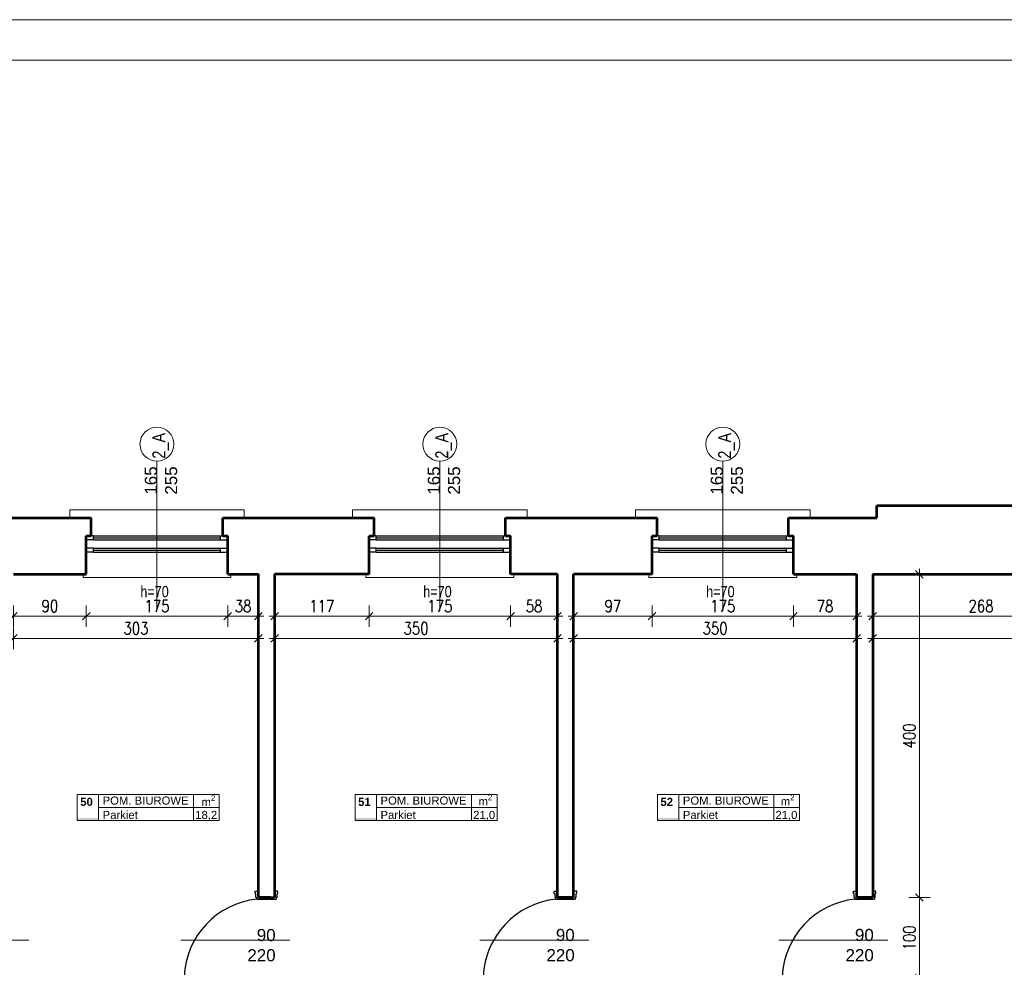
# Model space of a CAD drawing. Header units: millimetres. Extents: x 56977 to 67992, y 30187 to 42235.
# Tile 127 of 130: x 65279 to 66497, y 41062 to 42235. Entities that reach past the tile are written whole.
import ezdxf

# ---------------------------------------------------------------- set-up
doc = ezdxf.new("R2010")
doc.units = ezdxf.units.MM
doc.header["$MEASUREMENT"] = 0
doc.layers.get('0').update_dxf_attribs({"lineweight": 13})
doc.layers.get('DEFPOINTS').update_dxf_attribs({"lineweight": 13})
doc.layers.add('AI-OKNA', color=4, linetype='Continuous')
for name, color, linetype, lineweight in [('AI-OPISY', 3, 'Continuous', 13), ('AI_MURY', 40, 'Continuous', 53), ('AI_WIDOK', 8, 'Continuous', 13), ('OPISY TABELKI', 30, 'Continuous', 13), ('RAMKA', 1, 'Continuous', 13), ('wymiary', 8, 'Continuous', 13)]:
    doc.layers.add(name, color=color, linetype=linetype, lineweight=lineweight)
doc.styles.add('GENERATED_STYLE_2', font='txt.shx')
doc.styles.get("Standard").update_dxf_attribs({"font": 'txt.shx'})
doc.styles.add('Style-ROMANS', font='ROMANS.shx')
doc.styles.add('WYMIAROWY-08', font='ROMANS.shx', dxfattribs={"width": 0.8})
doc.dimstyles.new('DYBY', dxfattribs={"dimscale": 100, "dimtxt": 0.15, "dimasz": 0.05, "dimexe": 0.05, "dimexo": 0.1, "dimgap": 0.05, "dimtad": 1, "dimdec": 0, "dimdsep": 46, "dimlunit": 5, "dimtxsty": 'WYMIAROWY-08', "dimblk": 'M_STRZ', "dimcen": 0.1, "dimse1": 1, "dimse2": 1, "dimclrd": 7, "dimclre": 7, "dimclrt": 1, "dimadec": 0, "dimazin": 0, "dimtfac": 1, "dimtdec": 0, "dimtmove": 2, "dimatfit": 3, "dimldrblk": 'M_STRZ', "dimfxl": 0, "dimtolj": 1, "dimarcsym": 0})

# ---------------------------------------------------------------- blocks, each defined once
blk = doc.blocks.new('M_STRZ')
for p, q in [((0, 2.66), (0, 0)), ((-1.33, 0), (1.33, 0)), ((-0.94, -0.94), (0.94, 0.94)), ((0, 0), (0, -2.66))]:
    blk.add_line(p, q)
blk = doc.blocks.new('*U121')
at = {"layer": 'DEFPOINTS', "color": 0}
for p in [(65282.8, 41548.1), (65282.8, 41148.1), (66392.3, 41148.1)]:
    blk.add_point(p, dxfattribs=at)
at = {"layer": 'wymiary', "color": 7, "lineweight": -2}
blk.add_line((66392.3, 41543.1), (66392.3, 41153.1), dxfattribs=at)
at = {"layer": 'wymiary', "color": 7, "lineweight": -2, "xscale": 5, "yscale": 5, "zscale": 5}
for p, rotation in [((66392.3, 41548.1), 90), ((66392.3, 41148.1), 270)]:
    blk.add_blockref('M_STRZ', p, dxfattribs=dict(at, rotation=rotation))
at = {"layer": 'wymiary', "color": 1, "insert": (66379.8, 41348.1), "char_height": 15, "attachment_point": 5, "rotation": 90, "style": 'WYMIAROWY-08'}
blk.add_mtext('400', dxfattribs=at)
blk = doc.blocks.new('*D1654')
at = {"layer": 'DEFPOINTS'}
for p in [(65282.8, 41548.1), (66379.8, 41364.4), (65282.8, 41148.1), (66392.3, 41148.1)]:
    blk.add_point(p, dxfattribs=at)
at = {"layer": 'wymiary', "color": 7}
blk.add_blockref('*U121', (0, 0), dxfattribs=at)
blk = doc.blocks.new('*U122')
at = {"layer": 'DEFPOINTS', "color": 0}
for p in [(65282.8, 41148.1), (65282.8, 41048.1), (66392.3, 41048.1)]:
    blk.add_point(p, dxfattribs=at)
at = {"layer": 'wymiary', "color": 7, "lineweight": -2}
blk.add_line((66392.3, 41143.1), (66392.3, 41053.1), dxfattribs=at)
at = {"layer": 'wymiary', "color": 7, "lineweight": -2, "xscale": 5, "yscale": 5, "zscale": 5}
for p, rotation in [((66392.3, 41148.1), 90), ((66392.3, 41048.1), 270)]:
    blk.add_blockref('M_STRZ', p, dxfattribs=dict(at, rotation=rotation))
at = {"layer": 'wymiary', "color": 1, "insert": (66379.8, 41098.1), "char_height": 15, "attachment_point": 5, "rotation": 90, "style": 'WYMIAROWY-08'}
blk.add_mtext('100', dxfattribs=at)
blk = doc.blocks.new('*D1655')
at = {"layer": 'DEFPOINTS'}
for p in [(65282.8, 41148.1), (66404.8, 41113.5), (65282.8, 41048.1), (66392.3, 41048.1)]:
    blk.add_point(p, dxfattribs=at)
at = {"layer": 'wymiary', "color": 7}
blk.add_blockref('*U122', (0, 0), dxfattribs=at)
blk = doc.blocks.new('*U356')
at = {"layer": 'DEFPOINTS', "color": 0}
for p in [(65271.5, 41543.1), (65361.5, 41543.1), (65361.5, 41496.3)]:
    blk.add_point(p, dxfattribs=at)
at = {"layer": 'wymiary', "color": 7, "lineweight": -2}
blk.add_line((65276.5, 41496.3), (65356.5, 41496.3), dxfattribs=at)
at = {"layer": 'wymiary', "color": 7, "lineweight": -2, "xscale": 5, "yscale": 5, "zscale": 5, "rotation": 180}
blk.add_blockref('M_STRZ', (65271.5, 41496.3), dxfattribs=at)
at = {"layer": 'wymiary', "color": 7, "lineweight": -2, "xscale": 5, "yscale": 5, "zscale": 5}
blk.add_blockref('M_STRZ', (65361.5, 41496.3), dxfattribs=at)
at = {"layer": 'wymiary', "color": 1, "insert": (65316.5, 41508.8), "char_height": 15, "attachment_point": 5, "style": 'WYMIAROWY-08'}
blk.add_mtext('90', dxfattribs=at)
blk = doc.blocks.new('*D1889')
at = {"layer": 'DEFPOINTS'}
for p in [(65271.5, 41543.1), (65361.5, 41543.1), (65361.5, 41496.3), (65305.9, 41483.8)]:
    blk.add_point(p, dxfattribs=at)
at = {"layer": 'wymiary', "color": 7}
blk.add_blockref('*U356', (0, 0), dxfattribs=at)
blk = doc.blocks.new('*U357')
at = {"layer": 'DEFPOINTS', "color": 0}
for p in [(65361.5, 41543.1), (65536.5, 41543.1), (65536.5, 41496.3)]:
    blk.add_point(p, dxfattribs=at)
at = {"layer": 'wymiary', "color": 7, "lineweight": -2}
blk.add_line((65366.5, 41496.3), (65531.5, 41496.3), dxfattribs=at)
at = {"layer": 'wymiary', "color": 7, "lineweight": -2, "xscale": 5, "yscale": 5, "zscale": 5, "rotation": 180}
blk.add_blockref('M_STRZ', (65361.5, 41496.3), dxfattribs=at)
at = {"layer": 'wymiary', "color": 7, "lineweight": -2, "xscale": 5, "yscale": 5, "zscale": 5}
blk.add_blockref('M_STRZ', (65536.5, 41496.3), dxfattribs=at)
at = {"layer": 'wymiary', "color": 1, "insert": (65449, 41508.8), "char_height": 15, "attachment_point": 5, "style": 'WYMIAROWY-08'}
blk.add_mtext('175', dxfattribs=at)
blk = doc.blocks.new('*D1890')
at = {"layer": 'DEFPOINTS'}
for p in [(65361.5, 41543.1), (65536.5, 41543.1), (65536.5, 41496.3), (65433.6, 41483.8)]:
    blk.add_point(p, dxfattribs=at)
at = {"layer": 'wymiary', "color": 7}
blk.add_blockref('*U357', (0, 0), dxfattribs=at)
blk = doc.blocks.new('*U358')
at = {"layer": 'DEFPOINTS', "color": 0}
for p in [(65594.5, 41548.1), (65711.5, 41548.1), (65711.5, 41496.3)]:
    blk.add_point(p, dxfattribs=at)
at = {"layer": 'wymiary', "color": 7, "lineweight": -2}
blk.add_line((65599.5, 41496.3), (65706.5, 41496.3), dxfattribs=at)
at = {"layer": 'wymiary', "color": 7, "lineweight": -2, "xscale": 5, "yscale": 5, "zscale": 5, "rotation": 180}
blk.add_blockref('M_STRZ', (65594.5, 41496.3), dxfattribs=at)
at = {"layer": 'wymiary', "color": 7, "lineweight": -2, "xscale": 5, "yscale": 5, "zscale": 5}
blk.add_blockref('M_STRZ', (65711.5, 41496.3), dxfattribs=at)
at = {"layer": 'wymiary', "color": 1, "insert": (65653, 41508.8), "char_height": 15, "attachment_point": 5, "style": 'WYMIAROWY-08'}
blk.add_mtext('117', dxfattribs=at)
blk = doc.blocks.new('*D1891')
at = {"layer": 'DEFPOINTS'}
for p in [(65594.5, 41548.1), (65711.5, 41548.1), (65711.5, 41496.3), (65637.6, 41483.8)]:
    blk.add_point(p, dxfattribs=at)
at = {"layer": 'wymiary', "color": 7}
blk.add_blockref('*U358', (0, 0), dxfattribs=at)
blk = doc.blocks.new('*U359')
at = {"layer": 'DEFPOINTS', "color": 0}
for p in [(65711.5, 41543.1), (65886.5, 41543.1), (65886.5, 41496.3)]:
    blk.add_point(p, dxfattribs=at)
at = {"layer": 'wymiary', "color": 7, "lineweight": -2}
blk.add_line((65716.5, 41496.3), (65881.5, 41496.3), dxfattribs=at)
at = {"layer": 'wymiary', "color": 7, "lineweight": -2, "xscale": 5, "yscale": 5, "zscale": 5, "rotation": 180}
blk.add_blockref('M_STRZ', (65711.5, 41496.3), dxfattribs=at)
at = {"layer": 'wymiary', "color": 7, "lineweight": -2, "xscale": 5, "yscale": 5, "zscale": 5}
blk.add_blockref('M_STRZ', (65886.5, 41496.3), dxfattribs=at)
at = {"layer": 'wymiary', "color": 1, "insert": (65799, 41508.8), "char_height": 15, "attachment_point": 5, "style": 'WYMIAROWY-08'}
blk.add_mtext('175', dxfattribs=at)
blk = doc.blocks.new('*D1892')
at = {"layer": 'DEFPOINTS'}
for p in [(65711.5, 41543.1), (65886.5, 41543.1), (65886.5, 41496.3), (65783.6, 41483.8)]:
    blk.add_point(p, dxfattribs=at)
at = {"layer": 'wymiary', "color": 7}
blk.add_blockref('*U359', (0, 0), dxfattribs=at)
blk = doc.blocks.new('*U360')
at = {"layer": 'DEFPOINTS', "color": 0}
for p in [(65886.5, 41543.1), (65944.5, 41543.1), (65944.5, 41496.3)]:
    blk.add_point(p, dxfattribs=at)
at = {"layer": 'wymiary', "color": 7, "lineweight": -2}
blk.add_line((65891.5, 41496.3), (65939.5, 41496.3), dxfattribs=at)
at = {"layer": 'wymiary', "color": 7, "lineweight": -2, "xscale": 5, "yscale": 5, "zscale": 5, "rotation": 180}
blk.add_blockref('M_STRZ', (65886.5, 41496.3), dxfattribs=at)
at = {"layer": 'wymiary', "color": 7, "lineweight": -2, "xscale": 5, "yscale": 5, "zscale": 5}
blk.add_blockref('M_STRZ', (65944.5, 41496.3), dxfattribs=at)
at = {"layer": 'wymiary', "color": 1, "insert": (65915.5, 41508.8), "char_height": 15, "attachment_point": 5, "style": 'WYMIAROWY-08'}
blk.add_mtext('58', dxfattribs=at)
blk = doc.blocks.new('*D1893')
at = {"layer": 'DEFPOINTS'}
for p in [(65886.5, 41543.1), (65944.5, 41543.1), (65944.5, 41496.3), (65904.9, 41483.8)]:
    blk.add_point(p, dxfattribs=at)
at = {"layer": 'wymiary', "color": 7}
blk.add_blockref('*U360', (0, 0), dxfattribs=at)
blk = doc.blocks.new('*U361')
at = {"layer": 'DEFPOINTS', "color": 0}
for p in [(65594.5, 41548.1), (65944.5, 41548.1), (65944.5, 41468.8)]:
    blk.add_point(p, dxfattribs=at)
at = {"layer": 'wymiary', "color": 7, "lineweight": -2}
blk.add_line((65599.5, 41468.8), (65939.5, 41468.8), dxfattribs=at)
at = {"layer": 'wymiary', "color": 7, "lineweight": -2, "xscale": 5, "yscale": 5, "zscale": 5, "rotation": 180}
blk.add_blockref('M_STRZ', (65594.5, 41468.8), dxfattribs=at)
at = {"layer": 'wymiary', "color": 7, "lineweight": -2, "xscale": 5, "yscale": 5, "zscale": 5}
blk.add_blockref('M_STRZ', (65944.5, 41468.8), dxfattribs=at)
at = {"layer": 'wymiary', "color": 1, "insert": (65769.5, 41481.3), "char_height": 15, "attachment_point": 5, "style": 'WYMIAROWY-08'}
blk.add_mtext('350', dxfattribs=at)
blk = doc.blocks.new('*D1894')
at = {"layer": 'DEFPOINTS'}
for p in [(65594.5, 41548.1), (65944.5, 41548.1), (65944.5, 41468.8), (65753.2, 41456.3)]:
    blk.add_point(p, dxfattribs=at)
at = {"layer": 'wymiary', "color": 7}
blk.add_blockref('*U361', (0, 0), dxfattribs=at)
blk = doc.blocks.new('*U362')
at = {"layer": 'DEFPOINTS', "color": 0}
for p in [(65964.5, 41543.1), (66314.5, 41543.1), (66314.5, 41468.8)]:
    blk.add_point(p, dxfattribs=at)
at = {"layer": 'wymiary', "color": 7, "lineweight": -2}
blk.add_line((65969.5, 41468.8), (66309.5, 41468.8), dxfattribs=at)
at = {"layer": 'wymiary', "color": 7, "lineweight": -2, "xscale": 5, "yscale": 5, "zscale": 5, "rotation": 180}
blk.add_blockref('M_STRZ', (65964.5, 41468.8), dxfattribs=at)
at = {"layer": 'wymiary', "color": 7, "lineweight": -2, "xscale": 5, "yscale": 5, "zscale": 5}
blk.add_blockref('M_STRZ', (66314.5, 41468.8), dxfattribs=at)
at = {"layer": 'wymiary', "color": 1, "insert": (66139.5, 41481.3), "char_height": 15, "attachment_point": 5, "style": 'WYMIAROWY-08'}
blk.add_mtext('350', dxfattribs=at)
blk = doc.blocks.new('*D1895')
at = {"layer": 'DEFPOINTS'}
for p in [(65964.5, 41543.1), (66314.5, 41543.1), (66314.5, 41468.8), (66123.2, 41456.3)]:
    blk.add_point(p, dxfattribs=at)
at = {"layer": 'wymiary', "color": 7}
blk.add_blockref('*U362', (0, 0), dxfattribs=at)
blk = doc.blocks.new('*U363')
at = {"layer": 'DEFPOINTS', "color": 0}
for p in [(65964.5, 41543.1), (66061.5, 41543.1), (66061.5, 41496.3)]:
    blk.add_point(p, dxfattribs=at)
at = {"layer": 'wymiary', "color": 7, "lineweight": -2}
blk.add_line((65969.5, 41496.3), (66056.5, 41496.3), dxfattribs=at)
at = {"layer": 'wymiary', "color": 7, "lineweight": -2, "xscale": 5, "yscale": 5, "zscale": 5, "rotation": 180}
blk.add_blockref('M_STRZ', (65964.5, 41496.3), dxfattribs=at)
at = {"layer": 'wymiary', "color": 7, "lineweight": -2, "xscale": 5, "yscale": 5, "zscale": 5}
blk.add_blockref('M_STRZ', (66061.5, 41496.3), dxfattribs=at)
at = {"layer": 'wymiary', "color": 1, "insert": (66013, 41508.8), "char_height": 15, "attachment_point": 5, "style": 'WYMIAROWY-08'}
blk.add_mtext('97', dxfattribs=at)
blk = doc.blocks.new('*D1896')
at = {"layer": 'DEFPOINTS'}
for p in [(65964.5, 41543.1), (66061.5, 41543.1), (66061.5, 41496.3), (66002.4, 41483.8)]:
    blk.add_point(p, dxfattribs=at)
at = {"layer": 'wymiary', "color": 7}
blk.add_blockref('*U363', (0, 0), dxfattribs=at)
blk = doc.blocks.new('*U364')
at = {"layer": 'DEFPOINTS', "color": 0}
for p in [(66061.5, 41543.1), (66236.5, 41543.1), (66236.5, 41496.3)]:
    blk.add_point(p, dxfattribs=at)
at = {"layer": 'wymiary', "color": 7, "lineweight": -2}
blk.add_line((66066.5, 41496.3), (66231.5, 41496.3), dxfattribs=at)
at = {"layer": 'wymiary', "color": 7, "lineweight": -2, "xscale": 5, "yscale": 5, "zscale": 5, "rotation": 180}
blk.add_blockref('M_STRZ', (66061.5, 41496.3), dxfattribs=at)
at = {"layer": 'wymiary', "color": 7, "lineweight": -2, "xscale": 5, "yscale": 5, "zscale": 5}
blk.add_blockref('M_STRZ', (66236.5, 41496.3), dxfattribs=at)
at = {"layer": 'wymiary', "color": 1, "insert": (66149, 41508.8), "char_height": 15, "attachment_point": 5, "style": 'WYMIAROWY-08'}
blk.add_mtext('175', dxfattribs=at)
blk = doc.blocks.new('*D1897')
at = {"layer": 'DEFPOINTS'}
for p in [(66061.5, 41543.1), (66236.5, 41543.1), (66236.5, 41496.3), (66133.6, 41483.8)]:
    blk.add_point(p, dxfattribs=at)
at = {"layer": 'wymiary', "color": 7}
blk.add_blockref('*U364', (0, 0), dxfattribs=at)
blk = doc.blocks.new('*U365')
at = {"layer": 'DEFPOINTS', "color": 0}
for p in [(66236.5, 41543.1), (66314.5, 41543.1), (66314.5, 41496.3)]:
    blk.add_point(p, dxfattribs=at)
at = {"layer": 'wymiary', "color": 7, "lineweight": -2}
blk.add_line((66241.5, 41496.3), (66309.5, 41496.3), dxfattribs=at)
at = {"layer": 'wymiary', "color": 7, "lineweight": -2, "xscale": 5, "yscale": 5, "zscale": 5, "rotation": 180}
blk.add_blockref('M_STRZ', (66236.5, 41496.3), dxfattribs=at)
at = {"layer": 'wymiary', "color": 7, "lineweight": -2, "xscale": 5, "yscale": 5, "zscale": 5}
blk.add_blockref('M_STRZ', (66314.5, 41496.3), dxfattribs=at)
at = {"layer": 'wymiary', "color": 1, "insert": (66275.5, 41508.8), "char_height": 15, "attachment_point": 5, "style": 'WYMIAROWY-08'}
blk.add_mtext('78', dxfattribs=at)
blk = doc.blocks.new('*D1898')
at = {"layer": 'DEFPOINTS'}
for p in [(66236.5, 41543.1), (66314.5, 41543.1), (66314.5, 41496.3), (66264.9, 41483.8)]:
    blk.add_point(p, dxfattribs=at)
at = {"layer": 'wymiary', "color": 7}
blk.add_blockref('*U365', (0, 0), dxfattribs=at)
blk = doc.blocks.new('*U366')
at = {"layer": 'DEFPOINTS', "color": 0}
for p in [(66334.5, 41548.1), (66602.5, 41548.1), (66602.5, 41496.3)]:
    blk.add_point(p, dxfattribs=at)
at = {"layer": 'wymiary', "color": 7, "lineweight": -2}
blk.add_line((66339.5, 41496.3), (66597.5, 41496.3), dxfattribs=at)
at = {"layer": 'wymiary', "color": 7, "lineweight": -2, "xscale": 5, "yscale": 5, "zscale": 5, "rotation": 180}
blk.add_blockref('M_STRZ', (66334.5, 41496.3), dxfattribs=at)
at = {"layer": 'wymiary', "color": 7, "lineweight": -2, "xscale": 5, "yscale": 5, "zscale": 5}
blk.add_blockref('M_STRZ', (66602.5, 41496.3), dxfattribs=at)
at = {"layer": 'wymiary', "color": 1, "insert": (66468.5, 41508.8), "char_height": 15, "attachment_point": 5, "style": 'WYMIAROWY-08'}
blk.add_mtext('268', dxfattribs=at)
blk = doc.blocks.new('*D1899')
at = {"layer": 'DEFPOINTS'}
for p in [(66334.5, 41548.1), (66602.5, 41548.1), (66602.5, 41496.3), (66452.2, 41483.8)]:
    blk.add_point(p, dxfattribs=at)
at = {"layer": 'wymiary', "color": 7}
blk.add_blockref('*U366', (0, 0), dxfattribs=at)
blk = doc.blocks.new('*U578')
at = {"layer": 'DEFPOINTS', "color": 0}
for p in [(66334.5, 41548.1), (66960.5, 41548.1), (66960.5, 41468.8)]:
    blk.add_point(p, dxfattribs=at)
at = {"layer": 'wymiary', "color": 7, "lineweight": -2}
blk.add_line((66339.5, 41468.8), (66955.5, 41468.8), dxfattribs=at)
at = {"layer": 'wymiary', "color": 7, "lineweight": -2, "xscale": 5, "yscale": 5, "zscale": 5, "rotation": 180}
blk.add_blockref('M_STRZ', (66334.5, 41468.8), dxfattribs=at)
at = {"layer": 'wymiary', "color": 7, "lineweight": -2, "xscale": 5, "yscale": 5, "zscale": 5}
blk.add_blockref('M_STRZ', (66960.5, 41468.8), dxfattribs=at)
at = {"layer": 'wymiary', "color": 1, "insert": (66647.5, 41481.3), "char_height": 15, "attachment_point": 5, "style": 'WYMIAROWY-08'}
blk.add_mtext('626', dxfattribs=at)
blk = doc.blocks.new('*D2111')
at = {"layer": 'DEFPOINTS'}
for p in [(66334.5, 41548.1), (66960.5, 41548.1), (66960.5, 41468.8), (66631.5, 41456.3)]:
    blk.add_point(p, dxfattribs=at)
at = {"layer": 'wymiary', "color": 7}
blk.add_blockref('*U578', (0, 0), dxfattribs=at)
blk = doc.blocks.new('*U593')
at = {"layer": 'DEFPOINTS', "color": 0}
for p in [(65271.5, 41543.1), (65574.5, 41543.1), (65574.5, 41468.8)]:
    blk.add_point(p, dxfattribs=at)
at = {"layer": 'wymiary', "color": 7, "lineweight": -2}
blk.add_line((65276.5, 41468.8), (65569.5, 41468.8), dxfattribs=at)
at = {"layer": 'wymiary', "color": 7, "lineweight": -2, "xscale": 5, "yscale": 5, "zscale": 5, "rotation": 180}
blk.add_blockref('M_STRZ', (65271.5, 41468.8), dxfattribs=at)
at = {"layer": 'wymiary', "color": 7, "lineweight": -2, "xscale": 5, "yscale": 5, "zscale": 5}
blk.add_blockref('M_STRZ', (65574.5, 41468.8), dxfattribs=at)
at = {"layer": 'wymiary', "color": 1, "insert": (65423, 41481.3), "char_height": 15, "attachment_point": 5, "style": 'WYMIAROWY-08'}
blk.add_mtext('303', dxfattribs=at)
blk = doc.blocks.new('*D2126')
at = {"layer": 'DEFPOINTS'}
for p in [(65271.5, 41543.1), (65574.5, 41543.1), (65574.5, 41468.8), (65406.7, 41456.3)]:
    blk.add_point(p, dxfattribs=at)
at = {"layer": 'wymiary', "color": 7}
blk.add_blockref('*U593', (0, 0), dxfattribs=at)
blk = doc.blocks.new('*U594')
at = {"layer": 'DEFPOINTS', "color": 0}
for p in [(65536.5, 41548.1), (65574.5, 41548.1), (65574.5, 41496.3)]:
    blk.add_point(p, dxfattribs=at)
at = {"layer": 'wymiary', "color": 7, "lineweight": -2}
blk.add_line((65541.5, 41496.3), (65569.5, 41496.3), dxfattribs=at)
at = {"layer": 'wymiary', "color": 7, "lineweight": -2, "xscale": 5, "yscale": 5, "zscale": 5, "rotation": 180}
blk.add_blockref('M_STRZ', (65536.5, 41496.3), dxfattribs=at)
at = {"layer": 'wymiary', "color": 7, "lineweight": -2, "xscale": 5, "yscale": 5, "zscale": 5}
blk.add_blockref('M_STRZ', (65574.5, 41496.3), dxfattribs=at)
at = {"layer": 'wymiary', "color": 1, "insert": (65555.5, 41508.8), "char_height": 15, "attachment_point": 5, "style": 'WYMIAROWY-08'}
blk.add_mtext('38', dxfattribs=at)
blk = doc.blocks.new('*D2127')
at = {"layer": 'DEFPOINTS'}
for p in [(65536.5, 41548.1), (65574.5, 41548.1), (65574.5, 41496.3), (65544.9, 41483.8)]:
    blk.add_point(p, dxfattribs=at)
at = {"layer": 'wymiary', "color": 7}
blk.add_blockref('*U594', (0, 0), dxfattribs=at)

msp = doc.modelspace()

# ---------------------------------------------------------------- hatches: boundary and pattern name
at = {"layer": 'OPISY TABELKI', "extrusion": (0, 0, -1)}
for points in [[(-65376.7, 41243.4), (-65376.7, 41246.3), (-65350.4, 41246.3), (-65350.4, 41243.4)], [(-65720.6, 41243.4), (-65720.6, 41246.3), (-65694.2, 41246.3), (-65694.2, 41243.4)], [(-66094.6, 41243.4), (-66094.6, 41246.3), (-66068.2, 41246.3), (-66068.2, 41243.4)]]:
    msp.add_hatch(color=256, dxfattribs=at).paths.add_polyline_path(points, flags=16)

# ---------------------------------------------------------------- linework, layer by layer
at = {"layer": 'AI-OKNA'}
for p, q in [((65370.3, 41590.6), (65361.5, 41590.6)), ((65370.3, 41595.6), (65367.8, 41595.6)), ((65370.3, 41590.6), (65370.3, 41595.6)), ((65370.3, 41595.6), (65527.8, 41595.6)), ((65370.3, 41593.1), (65527.8, 41593.1)), ((65370.3, 41590.6), (65527.8, 41590.6)), ((65527.8, 41590.6), (65527.8, 41595.6)), ((65527.8, 41595.6), (65530.3, 41595.6)), ((65527.8, 41590.6), (65536.5, 41590.6)), ((65720.3, 41590.6), (65711.5, 41590.6)), ((65720.3, 41595.6), (65717.8, 41595.6)), ((65720.3, 41590.6), (65720.3, 41595.6)), ((65720.3, 41595.6), (65877.8, 41595.6)), ((65720.3, 41593.1), (65877.8, 41593.1)), ((65720.3, 41590.6), (65877.8, 41590.6)), ((65877.8, 41590.6), (65877.8, 41595.6)), ((65877.8, 41595.6), (65880.3, 41595.6)), ((65877.8, 41590.6), (65886.5, 41590.6)), ((66070.3, 41590.6), (66061.5, 41590.6)), ((66070.3, 41595.6), (66067.8, 41595.6)), ((66070.3, 41590.6), (66070.3, 41595.6)), ((66070.3, 41595.6), (66227.8, 41595.6)), ((66070.3, 41593.1), (66227.8, 41593.1)), ((66070.3, 41590.6), (66227.8, 41590.6)), ((66227.8, 41590.6), (66227.8, 41595.6)), ((66227.8, 41595.6), (66230.3, 41595.6)), ((66227.8, 41590.6), (66236.5, 41590.6)), ((65370.3, 41580.6), (65361.5, 41580.6)), ((65370.3, 41575.6), (65361.5, 41575.6)), ((65370.3, 41575.6), (65370.3, 41580.6)), ((65370.3, 41580.6), (65527.8, 41580.6)), ((65370.3, 41578.1), (65527.8, 41578.1)), ((65370.3, 41575.6), (65527.8, 41575.6)), ((65527.8, 41580.6), (65536.5, 41580.6)), ((65527.8, 41575.6), (65527.8, 41580.6)), ((65527.8, 41575.6), (65536.5, 41575.6)), ((65720.3, 41580.6), (65711.5, 41580.6)), ((65720.3, 41575.6), (65711.5, 41575.6)), ((65720.3, 41575.6), (65720.3, 41580.6)), ((65720.3, 41580.6), (65877.8, 41580.6)), ((65720.3, 41578.1), (65877.8, 41578.1)), ((65720.3, 41575.6), (65877.8, 41575.6)), ((65877.8, 41580.6), (65886.5, 41580.6)), ((65877.8, 41575.6), (65877.8, 41580.6)), ((65877.8, 41575.6), (65886.5, 41575.6)), ((66070.3, 41580.6), (66061.5, 41580.6)), ((66070.3, 41575.6), (66061.5, 41575.6)), ((66070.3, 41575.6), (66070.3, 41580.6)), ((66070.3, 41580.6), (66227.8, 41580.6)), ((66070.3, 41578.1), (66227.8, 41578.1)), ((66070.3, 41575.6), (66227.8, 41575.6)), ((66227.8, 41580.6), (66236.5, 41580.6)), ((66227.8, 41575.6), (66227.8, 41580.6)), ((66227.8, 41575.6), (66236.5, 41575.6)), ((65570.5, 41153.1), (65570.5, 41156.1)), ((65570.5, 41156.1), (65574.5, 41156.1)), ((65570.5, 41153.1), (65571.5, 41153.1)), ((65571.5, 41148.1), (65571.5, 41153.1)), ((65571.5, 41148.1), (65572.5, 41148.1)), ((65572.5, 41148.1), (65572.5, 41146.1)), ((65589.5, 41148.1), (65574.5, 41148.1)), ((65598.5, 41156.1), (65594.5, 41156.1)), ((65596.5, 41148.1), (65596.5, 41146.1)), ((65597.5, 41148.1), (65596.5, 41148.1)), ((65597.5, 41148.1), (65597.5, 41153.1)), ((65598.5, 41153.1), (65597.5, 41153.1)), ((65598.5, 41153.1), (65598.5, 41156.1)), ((65940.5, 41153.1), (65940.5, 41156.1)), ((65940.5, 41156.1), (65944.5, 41156.1)), ((65940.5, 41153.1), (65941.5, 41153.1)), ((65941.5, 41148.1), (65941.5, 41153.1)), ((65941.5, 41148.1), (65942.5, 41148.1)), ((65942.5, 41148.1), (65942.5, 41146.1)), ((65959.5, 41148.1), (65944.5, 41148.1)), ((65968.5, 41156.1), (65964.5, 41156.1)), ((65966.5, 41148.1), (65966.5, 41146.1)), ((65967.5, 41148.1), (65966.5, 41148.1)), ((65967.5, 41148.1), (65967.5, 41153.1)), ((65968.5, 41153.1), (65967.5, 41153.1)), ((65968.5, 41153.1), (65968.5, 41156.1)), ((66310.5, 41153.1), (66310.5, 41156.1)), ((66310.5, 41156.1), (66314.5, 41156.1)), ((66310.5, 41153.1), (66311.5, 41153.1)), ((66311.5, 41148.1), (66311.5, 41153.1)), ((66311.5, 41148.1), (66312.5, 41148.1)), ((66312.5, 41148.1), (66312.5, 41146.1)), ((66329.5, 41148.1), (66314.5, 41148.1)), ((66338.5, 41156.1), (66334.5, 41156.1)), ((66336.5, 41148.1), (66336.5, 41146.1)), ((66337.5, 41148.1), (66336.5, 41148.1)), ((66337.5, 41148.1), (66337.5, 41153.1)), ((66338.5, 41153.1), (66337.5, 41153.1)), ((66338.5, 41153.1), (66338.5, 41156.1)), ((65572.5, 41146.1), (65596.5, 41146.1)), ((65942.5, 41146.1), (65966.5, 41146.1)), ((66312.5, 41146.1), (66336.5, 41146.1))]:
    msp.add_line(p, q, dxfattribs=at)
for centre in [(65583.6, 41045.5), (65953.6, 41045.5), (66323.6, 41045.5)]:
    msp.add_arc(centre, 101.2, 96.3007, 177.3945, dxfattribs=at)
at = {"layer": 'AI-OPISY'}
for p, q in [((65449, 41688.1), (65449, 41503)), ((65799, 41688.1), (65799, 41503)), ((66149, 41688.1), (66149, 41503)), ((65290.3, 41095.1), (65155.5, 41095.1)), ((65613.3, 41095.1), (65478.5, 41095.1)), ((65983.3, 41095.1), (65848.5, 41095.1)), ((66353.3, 41095.1), (66218.5, 41095.1))]:
    msp.add_line(p, q, dxfattribs=at)
for centre in [(65449, 41709.1), (65799, 41709.1), (66149, 41709.1)]:
    msp.add_circle(centre, 21, dxfattribs=at)
at = {"layer": 'AI_MURY'}
for p, q in [((66339.5, 41633.1), (66545.5, 41633.1)), ((66339.5, 41618.1), (66339.5, 41633.1)), ((65180.3, 41618.1), (65367.8, 41618.1)), ((65367.8, 41595.6), (65367.8, 41618.1)), ((65530.3, 41595.6), (65530.3, 41618.1)), ((65530.3, 41618.1), (65717.8, 41618.1)), ((65717.8, 41595.6), (65717.8, 41618.1)), ((65880.3, 41595.6), (65880.3, 41618.1)), ((65880.3, 41618.1), (66067.8, 41618.1)), ((66067.8, 41595.6), (66067.8, 41618.1)), ((66230.3, 41595.6), (66230.3, 41618.1)), ((66230.3, 41618.1), (66339.5, 41618.1)), ((65361.5, 41548.1), (65361.5, 41595.6)), ((65361.5, 41595.6), (65367.8, 41595.6)), ((65530.3, 41595.6), (65536.5, 41595.6)), ((65536.5, 41548.1), (65536.5, 41595.6)), ((65711.5, 41548.1), (65711.5, 41595.6)), ((65711.5, 41595.6), (65717.8, 41595.6)), ((65880.3, 41595.6), (65886.5, 41595.6)), ((65886.5, 41548.1), (65886.5, 41595.6)), ((66061.5, 41548.1), (66061.5, 41595.6)), ((66061.5, 41595.6), (66067.8, 41595.6)), ((66230.3, 41595.6), (66236.5, 41595.6)), ((66236.5, 41548.1), (66236.5, 41595.6)), ((65271.5, 41548.1), (65361.5, 41548.1)), ((65536.5, 41548.1), (65574.5, 41548.1)), ((65574.5, 41148.1), (65574.5, 41548.1)), ((65594.5, 41548.1), (65594.5, 41148.1)), ((65711.5, 41548.1), (65594.5, 41548.1)), ((65944.5, 41548.1), (65886.5, 41548.1)), ((65944.5, 41148.1), (65944.5, 41548.1)), ((65964.5, 41148.1), (65964.5, 41548.1)), ((66061.5, 41548.1), (65964.5, 41548.1)), ((66236.5, 41548.1), (66314.5, 41548.1)), ((66314.5, 41548.1), (66314.5, 41148.1)), ((66334.5, 41548.1), (66334.5, 41148.1)), ((66334.5, 41548.1), (66602.5, 41548.1)), ((65574.5, 41148.1), (65594.5, 41148.1)), ((65574.5, 41148.1), (65594.5, 41148.1)), ((65589.5, 41148.1), (65574.5, 41148.1)), ((65589.5, 41148.1), (65574.5, 41148.1)), ((65964.5, 41148.1), (65944.5, 41148.1)), ((65944.5, 41148.1), (65964.5, 41148.1)), ((65944.5, 41148.1), (65964.5, 41148.1)), ((65959.5, 41148.1), (65944.5, 41148.1)), ((65959.5, 41148.1), (65944.5, 41148.1)), ((66334.5, 41148.1), (66314.5, 41148.1)), ((66314.5, 41148.1), (66334.5, 41148.1)), ((66314.5, 41148.1), (66334.5, 41148.1)), ((66329.5, 41148.1), (66314.5, 41148.1)), ((66329.5, 41148.1), (66314.5, 41148.1))]:
    msp.add_line(p, q, dxfattribs=at)
at = {"layer": 'AI_WIDOK', "color": 251, "linetype": 'Continuous'}
for p, q in [((65341.1, 41628.1), (65556.9, 41628.1)), ((65341.1, 41628.1), (65341.1, 41618.1)), ((65556.9, 41628.1), (65556.9, 41618.1)), ((65691.1, 41628.1), (65906.9, 41628.1)), ((65691.1, 41628.1), (65691.1, 41618.1)), ((65906.9, 41628.1), (65906.9, 41618.1)), ((66041.1, 41628.1), (66256.9, 41628.1)), ((66041.1, 41628.1), (66041.1, 41618.1)), ((66256.9, 41628.1), (66256.9, 41618.1)), ((65357.5, 41548.1), (65357.5, 41544.1)), ((65357.5, 41544.1), (65540.5, 41544.1)), ((65540.5, 41548.1), (65540.5, 41544.1)), ((65707.5, 41548.1), (65707.5, 41544.1)), ((65707.5, 41544.1), (65890.5, 41544.1)), ((65890.5, 41548.1), (65890.5, 41544.1)), ((66057.5, 41548.1), (66057.5, 41544.1)), ((66057.5, 41544.1), (66240.5, 41544.1)), ((66240.5, 41548.1), (66240.5, 41544.1))]:
    msp.add_line(p, q, dxfattribs=at)
at = {"layer": 'OPISY TABELKI'}
for p, q in [((65350.4, 41275.6), (65526.1, 41275.6)), ((65350.4, 41275.6), (65350.4, 41243.4)), ((65376.7, 41275.6), (65376.7, 41243.4)), ((65494.3, 41275.6), (65494.3, 41243.4)), ((65526.1, 41275.6), (65526.1, 41243.4)), ((65694.2, 41275.6), (65869.9, 41275.6)), ((65694.2, 41275.6), (65694.2, 41243.4)), ((65720.6, 41275.6), (65720.6, 41243.4)), ((65838.1, 41275.6), (65838.1, 41243.4)), ((65869.9, 41275.6), (65869.9, 41243.4)), ((66068.2, 41275.6), (66243.9, 41275.6)), ((66068.2, 41275.6), (66068.2, 41243.4)), ((66094.6, 41275.6), (66094.6, 41243.4)), ((66212.1, 41275.6), (66212.1, 41243.4)), ((66243.9, 41275.6), (66243.9, 41243.4)), ((65376.7, 41259.5), (65526.1, 41259.5)), ((65720.6, 41259.5), (65869.9, 41259.5)), ((66094.6, 41259.5), (66243.9, 41259.5)), ((65350.4, 41243.4), (65526.1, 41243.4)), ((65694.2, 41243.4), (65869.9, 41243.4)), ((66068.2, 41243.4), (66243.9, 41243.4))]:
    msp.add_line(p, q, dxfattribs=at)
at = {"layer": 'RAMKA', "color": 1, "linetype": 'Continuous'}
for p, q in [((67992, 42234.6), (57375.4, 42234.6)), ((67942, 42184.6), (57625.4, 42184.6))]:
    msp.add_line(p, q, dxfattribs=at)

# ---------------------------------------------------------------- texts
at = {"layer": 'AI-OPISY', "char_height": 16, "width": 20.64, "attachment_point": 7, "rotation": 90, "style": 'WYMIAROWY-08'}
for insert in [(65463.9, 41691.3), (65813.9, 41691.3), (66163.9, 41691.3)]:
    msp.add_mtext('\\fArial|b0|i0|c238|p39;2_A', dxfattribs=dict(at, insert=insert))
at = {"layer": 'AI-OPISY', "char_height": 15, "width": 45.29, "attachment_point": 8, "rotation": 90}
for insert in [(65474.2, 41664.2), (65824.2, 41664.2), (66174.2, 41664.2)]:
    msp.add_mtext('\\fArial|b0|i0|c238|p39;165\\P255', dxfattribs=dict(at, insert=insert))
at = {"layer": 'AI-OPISY', "char_height": 14, "attachment_point": 7, "line_spacing_factor": 0.722892, "style": 'WYMIAROWY-08'}
for insert in [(65428.4, 41519.5), (65778.4, 41519.5), (66128.4, 41519.5)]:
    msp.add_mtext('\\fArial|b0|i0|c238|p39;h=70', dxfattribs=dict(at, insert=insert))
at = {"layer": 'AI-OPISY', "char_height": 15, "width": 35.074, "attachment_point": 9}
for insert in [(65595.8, 41068.9), (65965.8, 41069), (66335.8, 41069)]:
    msp.add_mtext('\\fArial|b0|i0|c238|p39;90\\P220', dxfattribs=dict(at, insert=insert))
at = {"layer": 'OPISY TABELKI', "color": 7, "char_height": 10, "width": 168.659, "attachment_point": 1, "style": 'GENERATED_STYLE_2'}
for s, insert in [('\\fArial|b1|i0|c238|p39;50', (65354.1, 41271.5)), ('\\fArial|b0|i0|c238|p39;POM. BIUROWE       ', (65381.8, 41273.1)), ('\\A1;\\fArial|b0|i0|c238|p39;m\\H7.000000;\\S2^  ;', (65504.1, 41274.7)), ('\\fArial|b1|i0|c238|p39;51', (65697.9, 41271.5)), ('\\fArial|b0|i0|c238|p39;POM. BIUROWE       ', (65725.6, 41273.1)), ('\\A1;\\fArial|b0|i0|c238|p39;m\\H7.000000;\\S2^  ;', (65846.8, 41275.5)), ('\\fArial|b1|i0|c238|p39;52', (66071.9, 41271.5)), ('\\fArial|b0|i0|c238|p39;POM. BIUROWE       ', (66099.6, 41273.1)), ('\\A1;\\fArial|b0|i0|c238|p39;m\\H7.000000;\\S2^  ;', (66220.7, 41275.5)), ('\\fArial|b0|i0|c238|p39;Parkiet          ', (65381.8, 41255.3)), ('\\fArial|b0|i0|c238|p39;18,2         ', (65496.3, 41255.3)), ('\\fArial|b0|i0|c238|p39;Parkiet          ', (65725.6, 41255.3)), ('\\fArial|b0|i0|c238|p39;21,0            ', (65840.2, 41255.3)), ('\\fArial|b0|i0|c238|p39;Parkiet          ', (66099.6, 41255.3)), ('\\fArial|b0|i0|c238|p39;21,0          ', (66214.1, 41255.3))]:
    msp.add_mtext(s, dxfattribs=dict(at, insert=insert))

# ---------------------------------------------------------------- dimensions: what is measured, and where the dimension line sits
at = {"layer": 'wymiary', "color": 7}
for base, p1, p2, angle, picture, middle in [((66392.3, 41148.1), (65282.8, 41548.1), (65282.8, 41148.1), 270, '*D1654', (66379.8, 41364.4)), ((65361.5, 41496.3), (65271.5, 41543.1), (65361.5, 41543.1), 0, '*D1889', (65305.9, 41483.8)), ((65574.5, 41468.8), (65271.5, 41543.1), (65574.5, 41543.1), 0, '*D2126', (65406.7, 41456.3)), ((65536.5, 41496.3), (65361.5, 41543.1), (65536.5, 41543.1), 0, '*D1890', (65433.6, 41483.8)), ((65944.5, 41468.8), (65594.5, 41548.1), (65944.5, 41548.1), 0, '*D1894', (65753.2, 41456.3)), ((66392.3, 41048.1), (65282.8, 41148.1), (65282.8, 41048.1), 270, '*D1655', (66404.8, 41113.5))]:
    dim = msp.add_linear_dim(base=base, p1=p1, p2=p2, angle=angle, dimstyle='DYBY', override={"dimtad": 0, "dimtxsty": 'Style-ROMANS', "dimcen": 0.001, "dimclrd": 0, "dimclre": 0}, dxfattribs=at)
    dim.commit()
    dim.dimension.update_dxf_attribs({"geometry": picture, "text_midpoint": middle, "dimtype": 128})
for base, p1, p2, picture, middle in [((65574.5, 41496.3), (65536.5, 41548.1), (65574.5, 41548.1), '*D2127', (65544.9, 41483.8)), ((65711.5, 41496.3), (65594.5, 41548.1), (65711.5, 41548.1), '*D1891', (65637.6, 41483.8)), ((65886.5, 41496.3), (65711.5, 41543.1), (65886.5, 41543.1), '*D1892', (65783.6, 41483.8)), ((65944.5, 41496.3), (65886.5, 41543.1), (65944.5, 41543.1), '*D1893', (65904.9, 41483.8)), ((66314.5, 41468.8), (65964.5, 41543.1), (66314.5, 41543.1), '*D1895', (66123.2, 41456.3)), ((66061.5, 41496.3), (65964.5, 41543.1), (66061.5, 41543.1), '*D1896', (66002.4, 41483.8)), ((66236.5, 41496.3), (66061.5, 41543.1), (66236.5, 41543.1), '*D1897', (66133.6, 41483.8)), ((66314.5, 41496.3), (66236.5, 41543.1), (66314.5, 41543.1), '*D1898', (66264.9, 41483.8)), ((66602.5, 41496.3), (66334.5, 41548.1), (66602.5, 41548.1), '*D1899', (66452.2, 41483.8)), ((66960.5, 41468.8), (66334.5, 41548.1), (66960.5, 41548.1), '*D2111', (66631.5, 41456.3))]:
    dim = msp.add_linear_dim(base=base, p1=p1, p2=p2, dimstyle='DYBY', override={"dimtad": 0, "dimtxsty": 'Style-ROMANS', "dimcen": 0.001, "dimclrd": 0, "dimclre": 0}, dxfattribs=at)
    dim.commit()
    dim.dimension.update_dxf_attribs({"geometry": picture, "text_midpoint": middle, "dimtype": 128})

doc.saveas('drawing.dxf')
